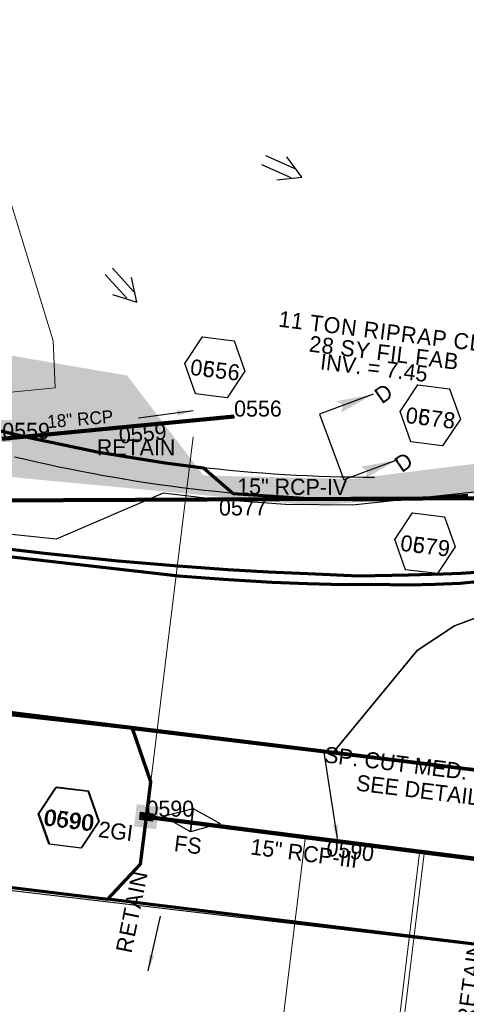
# Model space of a CAD drawing. Extents: x 1160061 to 2574774, y 200346 to 1150371.
# Tile 38 of 123: x 2482699 to 2482839, y 365908 to 366216. Entities that reach past the tile are written whole.
import ezdxf
from ezdxf.enums import TextEntityAlignment as Align

# ---------------------------------------------------------------- set-up
doc = ezdxf.new("R2010")
doc.units = 0
doc.header["$MEASUREMENT"] = 0
doc.linetypes.add('DGN Style 2', pattern=[29.296317, 17.57779, -11.718527])
doc.linetypes.add('DGN Style 6', pattern=[55.721595, 0.029296, -11.718527, 20.507422, -11.718527, 0.029296, -11.718527])
for name, color, linetype, lineweight in [('Exist Plan Preparation Drainage Arrows Symbol CELL', 5, 'Continuous', 30), ('Exist Plan Preparation Drainage Notes Label', 31, 'Continuous', 30), ('Exist Plan Preparation Watershed Blue', 5, 'Continuous', 30), ('Exist Structure Minor Pipes RCP 15 Inch Text', 30, 'Continuous', 13), ('Prop Drainage Structure Box Number Symbol CELL', 9, 'Continuous', 30), ('Prop Drainage Structure Drop Inlet Grate 2 Wide Slots and Sag Grates 840 22 CELL', 7, 'Continuous', 30), ('Prop Drainage Structure Drop Inlet Grate 2 Wide Slots and Sag Grates 840 22 Label', 9, 'Continuous', 30), ('Prop Drainage Structure Outlet Generic CELL', 9, 'Continuous', 30), ('Prop Drainage Structure Pipe RCP 15in Class III', 9, 'Continuous', 211), ('Prop Drainage Structure Pipe RCP 15in Class III Label', 9, 'Continuous', 30), ('Prop Drainage Structure Pipe RCP 15in Class IV', 9, 'Continuous', 211), ('Prop Drainage Structure Pipe RCP 15in Class IV Label', 9, 'Continuous', 30), ('Prop Drainage Structure Plot Symbol 20 Scale', 9, 'DGN Style 2', 13), ('Prop Drainage Structure Plot Symbol 50 Scale', 9, 'DGN Style 2', 13), ('Prop Drainage Structure Retain Label', 9, 'Continuous', 30), ('Prop Drainage Structure Tops and Inverts LABEL', 1, 'Continuous', 30), ('Prop Earthen Structure Ditch Flow Line', 6, 'Rdy Ditch Special Prp', 30), ('Prop Earthen Structure False Sump CELL', 9, 'Continuous', 30), ('Prop Earthen Structure False Sump Label', 9, 'Continuous', 30), ('Prop Erosion Rip Rap Pad at Outlet CELL', 9, 'Continuous', 30), ('Prop Plan Preparation Watershed Pre Construction', 131, 'Continuous', 30), ('Prop Vertical Profile Ditch Grade Median Label', 5, 'Continuous', 40)]:
    doc.layers.add(name, color=color, linetype=linetype, lineweight=lineweight)
for name, color, linetype, lineweight, plot in [('Scratch_Level_5', 6, 'Continuous', 0, False), ('Scratch_Level_6', 30, 'Continuous', 0, False), ('Scratch_Level_7', 9, 'Continuous', 0, False), ('Scratch_Level_8', 171, 'Continuous', 0, False), ('Scratch_Level_9', 9, 'Continuous', 0, False)]:
    doc.layers.add(name, color=color, linetype=linetype, lineweight=lineweight, plot=plot)
doc.styles.add('Style-font001', font='font001.shx')
doc.styles.add('Style-font041', font='font041.shx')
doc.styles.add('Style-GEOMETRICFUTURA_211_M_L', font='GEOMETRICFUTURA_211_M_L.shx')
doc.linetypes.add('Rdy Ditch Special Prp', pattern='A,0.55,-0.2,[22,dgnlstyle-RdylsE.shx,S=0.001111,R=0,X=0,Y=0],-0.2,0.55', length=1.5)
doc.dimstyles.new('erosion_control', dxfattribs={"dimtxt": 4.99999, "dimasz": 9.99998, "dimexe": 2.499995, "dimexo": 2.499995, "dimgap": 2.499995, "dimtad": 0, "dimtih": 1, "dimtoh": 1, "dimzin": 3, "dimdsep": 46, "dimtxsty": 'Style-GEOMETRICFUTURA_211_M_L', "dimcen": 0.09, "dimaunit": 1, "dimadec": 4, "dimazin": 3, "dimtfac": 1, "dimtofl": 0, "dimtmove": 0, "dimatfit": 1, "dimfxl": 1, "dimtzin": 3, "dimlwd": 106, "dimarcsym": 0})

# ---------------------------------------------------------------- blocks, each defined once
blk = doc.blocks.new('PROP TERMINATOR ARROW_80')
at = {"layer": 'Exist Plan Preparation Drainage Notes Label'}
blk.add_solid([(-5.71048, 0.950266), (0, 0), (-5, 0), (-5.71048, -0.950266)], dxfattribs=at)
blk = doc.blocks.new('PROP TERMINATOR ARROW_81')
at = {"layer": 'Exist Plan Preparation Drainage Notes Label', "extrusion": (0, 0, -1)}
blk.add_solid([(5.71048, 0.950266), (0, 0), (5, 0), (5.71048, -0.950266)], dxfattribs=at)
blk = doc.blocks.new('*U197')
at = {"layer": 'Exist Plan Preparation Drainage Notes Label'}
for p, q in [((-5.037556, 13.170734), (-11.913094, -7.544731)), ((11.913138, 7.544738), (-5.037556, 13.170734)), ((5.037601, -13.170727), (-11.913094, -7.544731))]:
    blk.add_line(p, q, dxfattribs=at)
at = {"layer": 'Exist Plan Preparation Drainage Notes Label', "xscale": 2, "yscale": 2, "zscale": 2, "rotation": 341.63881}
for name, p in [('PROP TERMINATOR ARROW_81', (11.913138, 7.544738)), ('PROP TERMINATOR ARROW_80', (5.037601, -13.170727))]:
    blk.add_blockref(name, p, dxfattribs=at)
blk = doc.blocks.new('PROP DRAINAGE STRUCTURE OUTLET GENERIC_3')
at = {"layer": 'Prop Drainage Structure Outlet Generic CELL', "extrusion": (0, 0, -1)}
blk.add_arc((0, 0), 0.035, 0, 360, dxfattribs=at)
at = {"layer": 'Prop Drainage Structure Outlet Generic CELL', "style": 'Style-font001'}
blk.add_text('O', height=0.05, dxfattribs=at).set_placement((0, 0), align=Align.MIDDLE_CENTER)
blk = doc.blocks.new('EXIST PLAN PREPARATION DRAINAGE ARROWS SYMBOL_154')
at = {"layer": 'Exist Plan Preparation Drainage Arrows Symbol CELL'}
for p, q in [((-3.867991, 1.499997), (6.131989, 1.499997)), ((-3.867991, -1.499997), (6.131989, -1.499997))]:
    blk.add_line(p, q, dxfattribs=at)
at = {"layer": 'Exist Plan Preparation Drainage Arrows Symbol CELL', "flags": 128}
blk.add_lwpolyline([(0, 3.965233), (-6.867985, 0), (0, -3.965233)], dxfattribs=at)
blk = doc.blocks.new('EXIST PLAN PREPARATION DRAINAGE ARROWS SYMBOL_155')
at = {"layer": 'Exist Plan Preparation Drainage Arrows Symbol CELL'}
for p, q in [((-3.867991, 1.499997), (6.131989, 1.499997)), ((-3.867991, -1.499997), (6.131989, -1.499997))]:
    blk.add_line(p, q, dxfattribs=at)
at = {"layer": 'Exist Plan Preparation Drainage Arrows Symbol CELL', "flags": 128}
blk.add_lwpolyline([(0, 3.965233), (-6.867985, 0), (0, -3.965233)], dxfattribs=at)
blk = doc.blocks.new('PROP DRAINAGE STRUCTURE BOX NUMBER SYMBOL_71')
at = {"layer": 'Scratch_Level_7', "flags": 128}
blk.add_lwpolyline([(-5.000009, 8.944294), (5.000009, 8.944294), (9.47214, 0), (5.000009, -8.944294), (-5.000009, -8.944294), (-9.47214, 0), (-5.000009, 8.944294)], dxfattribs=at)
at = {"layer": 'Scratch_Level_7', "insert": (0.284857, -0.827124), "char_height": 4.99999, "attachment_point": 5, "line_spacing_factor": 0.6, "style": 'Style-GEOMETRICFUTURA_211_M_L'}
blk.add_mtext('\\T1.051;0578', dxfattribs=at)
blk = doc.blocks.new('PROP DRAINAGE STRUCTURE BOX NUMBER SYMBOL_89')
at = {"layer": 'Scratch_Level_7', "flags": 128}
blk.add_lwpolyline([(-5.000009, 8.944294), (5.000009, 8.944294), (9.47214, 0), (5.000009, -8.944294), (-5.000009, -8.944294), (-9.47214, 0), (-5.000009, 8.944294)], dxfattribs=at)
at = {"layer": 'Scratch_Level_7', "insert": (0.282585, -0.827124), "char_height": 4.99999, "attachment_point": 5, "line_spacing_factor": 0.6, "style": 'Style-GEOMETRICFUTURA_211_M_L'}
blk.add_mtext('\\T1.051;0556', dxfattribs=at)
blk = doc.blocks.new('PROP DRAINAGE STRUCTURE BOX NUMBER SYMBOL_104')
at = {"layer": 'Scratch_Level_7', "flags": 128}
blk.add_lwpolyline([(-5.000009, 8.944294), (5.000009, 8.944294), (9.47214, 0), (5.000009, -8.944294), (-5.000009, -8.944294), (-9.47214, 0), (-5.000009, 8.944294)], dxfattribs=at)
at = {"layer": 'Scratch_Level_7', "insert": (0.269706, -0.827124), "char_height": 4.99999, "attachment_point": 5, "line_spacing_factor": 0.6, "style": 'Style-GEOMETRICFUTURA_211_M_L'}
blk.add_mtext('\\T1.051;0579', dxfattribs=at)
blk = doc.blocks.new('PROP DRAINAGE STRUCTURE BOX NUMBER SYMBOL_193')
at = {"layer": 'Prop Drainage Structure Box Number Symbol CELL', "flags": 128}
blk.add_lwpolyline([(-5.000009, 8.944294), (5.000009, 8.944294), (9.47214, 0), (5.000009, -8.944294), (-5.000009, -8.944294), (-9.47214, 0), (-5.000009, 8.944294)], dxfattribs=at)
at = {"layer": 'Prop Drainage Structure Box Number Symbol CELL', "insert": (0.282585, -0.827124), "char_height": 4.99999, "attachment_point": 5, "line_spacing_factor": 0.6, "style": 'Style-GEOMETRICFUTURA_211_M_L'}
blk.add_mtext('\\T1.051;0656', dxfattribs=at)
blk = doc.blocks.new('PROP DRAINAGE STRUCTURE BOX NUMBER SYMBOL_194')
at = {"layer": 'Prop Drainage Structure Box Number Symbol CELL', "flags": 128}
blk.add_lwpolyline([(-5.000009, 8.944294), (5.000009, 8.944294), (9.47214, 0), (5.000009, -8.944294), (-5.000009, -8.944294), (-9.47214, 0), (-5.000009, 8.944294)], dxfattribs=at)
at = {"layer": 'Prop Drainage Structure Box Number Symbol CELL', "insert": (0.284857, -0.827124), "char_height": 4.99999, "attachment_point": 5, "line_spacing_factor": 0.6, "style": 'Style-GEOMETRICFUTURA_211_M_L'}
blk.add_mtext('\\T1.051;0678', dxfattribs=at)
blk = doc.blocks.new('PROP DRAINAGE STRUCTURE BOX NUMBER SYMBOL_195')
at = {"layer": 'Prop Drainage Structure Box Number Symbol CELL', "flags": 128}
blk.add_lwpolyline([(-5.000009, 8.944294), (5.000009, 8.944294), (9.47214, 0), (5.000009, -8.944294), (-5.000009, -8.944294), (-9.47214, 0), (-5.000009, 8.944294)], dxfattribs=at)
at = {"layer": 'Prop Drainage Structure Box Number Symbol CELL', "insert": (0.269706, -0.827124), "char_height": 4.99999, "attachment_point": 5, "line_spacing_factor": 0.6, "style": 'Style-GEOMETRICFUTURA_211_M_L'}
blk.add_mtext('\\T1.051;0679', dxfattribs=at)
blk = doc.blocks.new('PROP DRAINAGE STRUCTURE BOX NUMBER SYMBOL_283')
at = {"layer": 'Scratch_Level_7', "flags": 128}
blk.add_lwpolyline([(-5.000009, 8.944294), (5.000009, 8.944294), (9.47214, 0), (5.000009, -8.944294), (-5.000009, -8.944294), (-9.47214, 0), (-5.000009, 8.944294)], dxfattribs=at)
at = {"layer": 'Scratch_Level_7', "insert": (0.249251, -0.827124), "char_height": 4.99999, "attachment_point": 5, "line_spacing_factor": 0.6, "style": 'Style-GEOMETRICFUTURA_211_M_L'}
blk.add_mtext('\\T1.051;0590', dxfattribs=at)
blk = doc.blocks.new('PROP DRAINAGE STRUCTURE BOX NUMBER SYMBOL_284')
at = {"layer": 'Prop Drainage Structure Box Number Symbol CELL', "flags": 128}
blk.add_lwpolyline([(-5.000009, 8.944294), (5.000009, 8.944294), (9.47214, 0), (5.000009, -8.944294), (-5.000009, -8.944294), (-9.47214, 0), (-5.000009, 8.944294)], dxfattribs=at)
at = {"layer": 'Prop Drainage Structure Box Number Symbol CELL', "insert": (0.249251, -0.827124), "char_height": 4.99999, "attachment_point": 5, "line_spacing_factor": 0.6, "style": 'Style-GEOMETRICFUTURA_211_M_L'}
blk.add_mtext('\\T1.051;0690', dxfattribs=at)
blk = doc.blocks.new('PROP EARTHEN STRUCTURE FALSE SUMP_1')
at = {"layer": 'Prop Earthen Structure False Sump CELL', "flags": 128}
blk.add_lwpolyline([(-9.049982, 0.1625), (0, 3.687493), (8.874982, 0), (0, -3.687493), (0, 3.687493), (0, -3.687493), (-9.049982, 0.1625)], dxfattribs=at)
blk = doc.blocks.new('PROP DRAINAGE STRUCTURE DROP INLET GRATE 2 WIDE SLOTS AND SAG GRATES 840 22_1')
at = {"layer": 'Prop Drainage Structure Drop Inlet Grate 2 Wide Slots and Sag Grates 840 22 CELL', "flags": 128}
for points in [[(-2, 1.16665), (2, 1.16665), (2, -1.16665), (-2, -1.16665), (-2, 1.16665)], [(-1.9375, 1.10415), (1.9375, 1.10415), (1.9375, -1.10415), (-1.9375, -1.10415), (-1.9375, 1.10415)], [(-1.9271, 1.09375), (-0.0104, 1.09375), (-0.0104, -1.09375), (-1.9271, -1.09375), (-1.9271, 1.09375)], [(-1.84377, 0.90625), (-1.01047, 0.90625), (-1.01047, 0.63545), (-1.84377, 0.63545), (-1.84377, 0.90625)], [(-1.84377, 0.52085), (-1.01047, 0.52085), (-1.01047, 0.25005), (-1.84377, 0.25005), (-1.84377, 0.52085)], [(-1.84377, 0.13545), (-1.01047, 0.13545), (-1.01047, -0.13535), (-1.84377, -0.13535), (-1.84377, 0.13545)], [(-0.92717, 0.90625), (-0.09373, 0.90625), (-0.09373, 0.63545), (-0.92717, 0.63545), (-0.92717, 0.90625)], [(-0.92717, 0.52085), (-0.09373, 0.52085), (-0.09373, 0.25005), (-0.92717, 0.25005), (-0.92717, 0.52085)], [(-0.92717, 0.13545), (-0.09373, 0.13545), (-0.09373, -0.13535), (-0.92717, -0.13535), (-0.92717, 0.13545)], [(0.0104, 1.09375), (1.9271, 1.09375), (1.9271, -1.09375), (0.0104, -1.09375), (0.0104, 1.09375)], [(0.09373, 0.63545), (0.92703, 0.63545), (0.92703, 0.90625), (0.09373, 0.90625), (0.09373, 0.63545)], [(0.09373, 0.52085), (0.92703, 0.52085), (0.92703, 0.25005), (0.09373, 0.25005), (0.09373, 0.52085)], [(0.09373, 0.13545), (0.92703, 0.13545), (0.92703, -0.13535), (0.09373, -0.13535), (0.09373, 0.13545)], [(1.01033, 0.63545), (1.84377, 0.63545), (1.84377, 0.90625), (1.01033, 0.90625), (1.01033, 0.63545)], [(1.01033, 0.52085), (1.84377, 0.52085), (1.84377, 0.25005), (1.01033, 0.25005), (1.01033, 0.52085)], [(1.01033, 0.13545), (1.84377, 0.13545), (1.84377, -0.13535), (1.01033, -0.13535), (1.01033, 0.13545)], [(-1.84377, -0.24995), (-1.01047, -0.24995), (-1.01047, -0.52075), (-1.84377, -0.52075), (-1.84377, -0.24995)], [(-1.84377, -0.63545), (-1.01047, -0.63545), (-1.01047, -0.90625), (-1.84377, -0.90625), (-1.84377, -0.63545)], [(-0.92717, -0.24995), (-0.09373, -0.24995), (-0.09373, -0.52075), (-0.92717, -0.52075), (-0.92717, -0.24995)], [(-0.92717, -0.63545), (-0.09373, -0.63545), (-0.09373, -0.90625), (-0.92717, -0.90625), (-0.92717, -0.63545)], [(0.09373, -0.24995), (0.92703, -0.24995), (0.92703, -0.52075), (0.09373, -0.52075), (0.09373, -0.24995)], [(0.09373, -0.63545), (0.92703, -0.63545), (0.92703, -0.90625), (0.09373, -0.90625), (0.09373, -0.63545)], [(1.01033, -0.24995), (1.84377, -0.24995), (1.84377, -0.52075), (1.01033, -0.52075), (1.01033, -0.24995)], [(1.01033, -0.63545), (1.84377, -0.63545), (1.84377, -0.90625), (1.01033, -0.90625), (1.01033, -0.63545)]]:
    blk.add_lwpolyline(points, dxfattribs=at)
at = {"layer": 'Prop Drainage Structure Plot Symbol 20 Scale', "extrusion": (0, 0, -1)}
blk.add_solid([(2.00004, 2.00004), (-2.00004, 2.00004), (2.00004, -2.00004), (-2.00004, -2.00004)], dxfattribs=at)
at = {"layer": 'Prop Drainage Structure Plot Symbol 50 Scale', "extrusion": (0, 0, -1)}
blk.add_solid([(3.5, 3.5), (-3.5, 3.5), (3.5, -3.5), (-3.5, -3.5)], dxfattribs=at)

msp = doc.modelspace()

# ---------------------------------------------------------------- hatches: boundary and pattern name
at = {"layer": 'Scratch_Level_6'}
msp.add_hatch(color=256, dxfattribs=at).paths.add_polyline_path([(2482790.89, 366064.07), (2482663.29, 366076.09), (2482572.65, 366092.23), (2482552.75, 366108.56), (2482544.74, 366131.67), (2482543.44, 366156.35), (2482549.89, 366191.13), (2482560.1, 366159.5), (2482572.77, 366139.07), (2482577.62, 366131.24), (2482732.75, 366104.64), (2482751.63, 366079.97), (2482756.61, 366073.45), (2482802.97, 366072.35), (2482881.71, 366082.07), (2482880.46, 366078), (2482847.82, 366068.35)])

# ---------------------------------------------------------------- linework, layer by layer
at = {"extrusion": (0, 0, -1)}
for radius in [473, 480]:
    msp.add_arc((-2482810.07, 366545.84), radius, 270.0115, 283.5507, dxfattribs=at)
at = {"layer": 'Exist Plan Preparation Watershed Blue', "color": 5, "linetype": 'Continuous', "lineweight": 70, "flags": 128}
for points in [[(2482683.57, 366089.7), (2482702.61, 366085.21), (2482723.94, 366080.75), (2482744.7, 366077.38), (2482756.6, 366075.84), (2482765.85, 366067.82), (2482789.42, 366066.21), (2482807.6, 366065.8), (2482815.73, 366066), (2482823.55, 366066.29), (2482839.14, 366067.33)], [(2482841.83, 366043.15), (2482836.9, 366042.88), (2482831.45, 366042.65), (2482820.64, 366042.36), (2482804.85, 366042.08), (2482791.62, 366042.61), (2482776.9, 366043.23), (2482764.18, 366044), (2482748.68, 366045.18), (2482729.94, 366046.66), (2482707.06, 366049.11), (2482694.63, 366050.56)]]:
    msp.add_lwpolyline(points, dxfattribs=at)
for points in [[(2482738.83, 365966.99), (2482740.17, 365977.85), (2482734.42, 365994.5), (2482388.73, 366033.13), (2482320.39, 366041.03), (2482173.2, 366058.7), (2482122.52, 366065.32), (2482120.38, 366039.51), (2482118.36, 366011.95), (2482417.09, 365978.61), (2482517.08, 365966.77), (2482726.79, 365941.27), (2482737, 365952.17), (2482738.83, 365966.99)], [(2482915.23, 365972.49), (2482857.54, 365979.59), (2482642.88, 366006), (2482659.23, 366052.34), (2482748.8, 366042.16), (2482762.82, 366041.08), (2482777.98, 366040.17), (2482789.04, 366039.7), (2482800.02, 366039.39), (2482809.08, 366039.54), (2482820.46, 366039.35), (2482828.9, 366039.56), (2482836.73, 366039.87), (2482843.13, 366040.47), (2482851.54, 366040.79), (2482856.06, 366041.16), (2482884.21, 366044.83), (2482913.53, 366050.06), (2482916.62, 366036.54), (2482919.6, 366023.39), (2482916.65, 366022.57), (2482915.23, 365972.49)], [(2483439.35, 365907.02), (2483422.03, 365882.26), (2483429.83, 365853.82), (2483309.19, 365869.59), (2483187.8, 365884.55), (2483012.9, 365906.06), (2482871.97, 365923.41), (2482848.82, 365926.26), (2482726.79, 365941.27), (2482737, 365952.17), (2482740.17, 365977.85), (2482734.42, 365994.5), (2482854.48, 365979.97), (2483061.04, 365954.55), (2483283.7, 365927.16), (2483322.03, 365922.35), (2483368.5, 365916.45), (2483439.35, 365907.02)]]:
    msp.add_lwpolyline(points, close=True, dxfattribs=at)
at = {"layer": 'Prop Drainage Structure Pipe RCP 15in Class III'}
msp.add_line((2482740.2, 365966.77), (2482849.99, 365952.66), dxfattribs=at)
at = {"layer": 'Prop Drainage Structure Pipe RCP 15in Class IV'}
msp.add_line((2482663.53, 366065.52), (2482859.36, 366066.37), dxfattribs=at)
at = {"layer": 'Prop Earthen Structure Ditch Flow Line', "linetype": 'Rdy Ditch Special Prp', "ltscale": 50}
msp.add_line((2482797.12, 365959.39), (2482845.9, 365953.41), dxfattribs=at)
at = {"layer": 'Prop Plan Preparation Watershed Pre Construction', "color": 200, "flags": 128}
for points in [[(2483094.96, 366213.04), (2483081.52, 366208.94), (2483070.99, 366204.82), (2483054.87, 366197.24), (2483033.83, 366189.85), (2483017.72, 366192), (2483008.69, 366180.59), (2482981.57, 366157.93), (2482979.46, 366156.64), (2482971.98, 366148.11), (2482963.79, 366141.05), (2482915.23, 366120.9), (2482855.43, 366098.16), (2482857.62, 366070.04), (2482803.18, 366064.2), (2482782.24, 366064.35), (2482760.68, 366065.92), (2482744, 366067.97), (2482710.59, 366053.57), (2482629.13, 366062.06)], [(2482642.9, 366006), (2482797.14, 365987.03), (2482823.28, 366018.85), (2482834.92, 366026.54), (2482865.73, 366037.89), (2482904.5, 366055.72), (2482927.74, 366030.14), (2482927.74, 366030.14), (2482955.03, 366031.32), (2483182.91, 365984.78), (2483216.08, 365971.52), (2483310.13, 365964.2), (2483322.03, 365922.35), (2483368.5, 365916.45), (2483570.4, 365888.4)]]:
    msp.add_lwpolyline(points, dxfattribs=at)
for points in [[(2482122.74, 366066.82), (2482118.36, 366011.95), (2482871.97, 365923.41), (2482842.89, 365880.62), (2483010.79, 365865.86), (2483048.19, 365861.65), (2483192.34, 365847.94), (2483296.51, 365836.9), (2483403.77, 365823.28), (2483605.26, 365797.14), (2483756.63, 365775.55), (2483838.82, 365763.53), (2483952.78, 365744.85), (2484040.14, 365724.59), (2484096.61, 365715.8), (2484109.76, 365800.29), (2483919.06, 365832.3), (2483715.34, 365866), (2483439.35, 365907.02), (2483368.5, 365916.45), (2482482.15, 366025.78), (2482293.49, 366048), (2482122.74, 366066.82)], [(2482823.28, 366018.85), (2482797.14, 365987.03), (2482908.27, 365973.22), (2483038.13, 365957.37), (2483199.47, 365937.52), (2483308.94, 365923.97), (2483322.03, 365922.35), (2483310.13, 365964.2), (2483236.44, 365968.97), (2483216.08, 365971.52), (2483182.91, 365984.78), (2482955.03, 366031.32), (2482927.74, 366030.14), (2482904.5, 366055.72), (2482868.35, 366039.08), (2482834.92, 366026.54), (2482823.28, 366018.85), (2482823.28, 366018.85)]]:
    msp.add_lwpolyline(points, close=True, dxfattribs=at)
at = {"layer": 'Prop Vertical Profile Ditch Grade Median Label', "lineweight": 0}
msp.add_line((2482797.56, 365728.06), (2482825.65, 365956.31), dxfattribs=at)
at = {"layer": 'Scratch_Level_5'}
for p, q in [((2482753.41, 366085.48), (2482738.83, 365966.99)), ((2482775.01, 365851.58), (2482788.46, 365960.89)), ((2482809.82, 365839.68), (2482824.19, 365956.49))]:
    msp.add_line(p, q, dxfattribs=at)
at = {"layer": 'Scratch_Level_5', "flags": 128}
msp.add_lwpolyline([(2482658.34, 366105.9), (2482696.58, 366099.44), (2482710.29, 366100.75), (2482709.7, 366115.48), (2482695.96, 366160.3), (2482674.44, 366215.65), (2482658.34, 366105.9)], close=True, dxfattribs=at)
at = {"layer": 'Scratch_Level_8', "lineweight": 120}
msp.add_line((2482738.83, 365966.99), (2482851.92, 365952.58), dxfattribs=at)
at = {"layer": 'Scratch_Level_9', "lineweight": 120}
msp.add_line((2482693.81, 366084.87), (2482766.18, 366091.81), dxfattribs=at)

# ---------------------------------------------------------------- block references
at = {"layer": 'Exist Plan Preparation Drainage Arrows Symbol CELL'}
for name, p, rotation in [('EXIST PLAN PREPARATION DRAINAGE ARROWS SYMBOL_154', (2482781.07, 366169.27), 156.115505), ('EXIST PLAN PREPARATION DRAINAGE ARROWS SYMBOL_155', (2482731.2, 366132.59), 132.087913)]:
    msp.add_blockref(name, p, dxfattribs=dict(at, rotation=rotation))
at = {"layer": 'Exist Plan Preparation Drainage Notes Label', "rotation": 38.676561}
msp.add_blockref('*U197', (2482805.01, 366085.47), dxfattribs=at)
at = {"layer": 'Prop Drainage Structure Box Number Symbol CELL', "rotation": 353.002296}
for name, p in [('PROP DRAINAGE STRUCTURE BOX NUMBER SYMBOL_193', (2482760.16, 366107.19)), ('PROP DRAINAGE STRUCTURE BOX NUMBER SYMBOL_194', (2482827.4, 366092.2)), ('PROP DRAINAGE STRUCTURE BOX NUMBER SYMBOL_195', (2482825.76, 366052.32)), ('PROP DRAINAGE STRUCTURE BOX NUMBER SYMBOL_284', (2482714.42, 365966.63))]:
    msp.add_blockref(name, p, dxfattribs=at)
at = {"layer": 'Prop Drainage Structure Outlet Generic CELL', "color": 5, "linetype": 'DGN Style 6', "lineweight": 70, "rotation": 90}
msp.add_blockref('PROP DRAINAGE STRUCTURE OUTLET GENERIC_3', (2482766.18, 366091.81), dxfattribs=at)
at = {"layer": 'Prop Drainage Structure Plot Symbol 50 Scale', "rotation": 173}
msp.add_blockref('PROP DRAINAGE STRUCTURE DROP INLET GRATE 2 WIDE SLOTS AND SAG GRATES 840 22_1', (2482738.83, 365966.99), dxfattribs=at)
at = {"layer": 'Prop Earthen Structure False Sump CELL', "rotation": 353.002296}
msp.add_blockref('PROP EARTHEN STRUCTURE FALSE SUMP_1', (2482753, 365965.93), dxfattribs=at)
at = {"layer": 'Scratch_Level_7', "rotation": 353.002296}
for name, p in [('PROP DRAINAGE STRUCTURE BOX NUMBER SYMBOL_89', (2482760.16, 366107.19)), ('PROP DRAINAGE STRUCTURE BOX NUMBER SYMBOL_71', (2482827.4, 366092.2)), ('PROP DRAINAGE STRUCTURE BOX NUMBER SYMBOL_104', (2482825.76, 366052.32)), ('PROP DRAINAGE STRUCTURE BOX NUMBER SYMBOL_283', (2482714.76, 365966.78))]:
    msp.add_blockref(name, p, dxfattribs=at)

# ---------------------------------------------------------------- texts
at = {"layer": 'Exist Plan Preparation Drainage Notes Label', "style": 'Style-GEOMETRICFUTURA_211_M_L'}
for p in [(2482809.42, 366099.69), (2482815.68, 366078.27)]:
    msp.add_text('D', height=5, rotation=34.9066, dxfattribs=at).set_placement(p, align=Align.TOP_LEFT)
at = {"layer": 'Exist Structure Minor Pipes RCP 15 Inch Text', "style": 'Style-font001'}
msp.add_text('18" RCP', height=4, rotation=4.7605, dxfattribs=at).set_placement((2482718.15, 366091.05), align=Align.MIDDLE_CENTER)
at = {"layer": 'Prop Drainage Structure Drop Inlet Grate 2 Wide Slots and Sag Grates 840 22 Label', "style": 'Style-GEOMETRICFUTURA_211_M_L'}
msp.add_text('2GI', height=5, rotation=352.9857, dxfattribs=at).set_placement((2482729.23, 365962.48), align=Align.MIDDLE_CENTER)
at = {"layer": 'Prop Drainage Structure Pipe RCP 15in Class III Label', "style": 'Style-GEOMETRICFUTURA_211_M_L'}
msp.add_text('15" RCP-III ', height=5, rotation=352.6748, dxfattribs=at).set_placement((2482788.96, 365955.46), align=Align.MIDDLE_CENTER)
at = {"layer": 'Prop Drainage Structure Pipe RCP 15in Class IV Label', "style": 'Style-GEOMETRICFUTURA_211_M_L'}
msp.add_text('15" RCP-IV ', height=5, rotation=359.5442, dxfattribs=at).set_placement((2482785.25, 366069.92), align=Align.MIDDLE_CENTER)
at = {"layer": 'Prop Drainage Structure Retain Label', "style": 'Style-GEOMETRICFUTURA_211_M_L'}
msp.add_text('RETAIN', height=5, rotation=359.874, dxfattribs=at).set_placement((2482735.58, 366084.72), align=Align.TOP_CENTER)
at = {"layer": 'Prop Drainage Structure Retain Label', "char_height": 5, "line_spacing_factor": 0.6, "style": 'Style-GEOMETRICFUTURA_211_M_L'}
for insert, attachment_point, rotation in [((2482731.81, 365937.91), 2, 78.472), ((2482840.64, 365902.28), 7, 82.1497)]:
    msp.add_mtext('\\T1.060;RETAIN', dxfattribs=dict(at, insert=insert, attachment_point=attachment_point, rotation=rotation))
at = {"layer": 'Prop Drainage Structure Tops and Inverts LABEL', "insert": (2482793.44, 366111.52), "char_height": 5, "attachment_point": 1, "rotation": 353.2393, "line_spacing_factor": 0.6, "style": 'Style-GEOMETRICFUTURA_211_M_L'}
msp.add_mtext('INV. = 7.45', dxfattribs=at)
at = {"layer": 'Prop Earthen Structure Ditch Flow Line', "insert": (2482827.29, 365978.58), "char_height": 5, "attachment_point": 5, "rotation": 353.0023, "line_spacing_factor": 0.9, "style": 'Style-GEOMETRICFUTURA_211_M_L'}
msp.add_mtext('SP. CUT MED. DITCH\\PSEE DETAIL C', dxfattribs=at)
at = {"layer": 'Prop Earthen Structure False Sump Label', "style": 'Style-GEOMETRICFUTURA_211_M_L'}
msp.add_text('FS', height=5, rotation=353.0023, dxfattribs=at).set_placement((2482751.78, 365958.21), align=Align.MIDDLE_CENTER)
at = {"layer": 'Prop Erosion Rip Rap Pad at Outlet CELL', "insert": (2482813.44, 366114.95), "char_height": 5, "attachment_point": 5, "rotation": 353.0023, "line_spacing_factor": 0.786545, "style": 'Style-GEOMETRICFUTURA_211_M_L'}
msp.add_mtext('\\T1.056;11 TON RIPRAP CL I\\P28 SY FIL FAB', dxfattribs=at)
at = {"layer": 'Scratch_Level_8', "linetype": 'Continuous', "style": 'Style-font041'}
for s, p in [('0556', (2482766.18, 366096.81)), ('0559', (2482693.81, 366089.87)), ('0590', (2482738.83, 365971.99))]:
    msp.add_text(s, height=5, dxfattribs=at).set_placement(p, align=Align.TOP_LEFT)
at = {"layer": 'Scratch_Level_8', "linetype": 'Continuous', "lineweight": 30, "style": 'Style-font041'}
for s, rotation, p in [('0559', 5.476, (2482729.99, 366088.34)), ('0577', 0.2495, (2482761.45, 366065.94)), ('0590', 352.7373, (2482795.38, 365959.79))]:
    msp.add_text(s, height=5, rotation=rotation, dxfattribs=at).set_placement(p, align=Align.TOP_LEFT)

# ---------------------------------------------------------------- leaders
at = {"layer": 'Exist Plan Preparation Drainage Notes Label'}
for points in [[(2482753.39, 366093.58), (2482736.33, 366091.3)], [(2482739.37, 365918.93), (2482743.17, 365935.93)]]:
    msp.add_leader(points, dimstyle='erosion_control', override={"dimtxt": 5, "dimasz": 5, "dimgap": 0, "dimlwd": -2}, dxfattribs=at)
at = {"layer": 'Prop Earthen Structure Ditch Flow Line', "linetype": 'Continuous', "lineweight": 13}
msp.add_leader([(2482798.56, 365959.42), (2482794.31, 365986.97), (2482797.21, 365986.61)], dimstyle='erosion_control', override={"dimtxt": 5, "dimasz": 5, "dimgap": 0, "dimlwd": -2}, dxfattribs=at)

doc.saveas('drawing.dxf')
